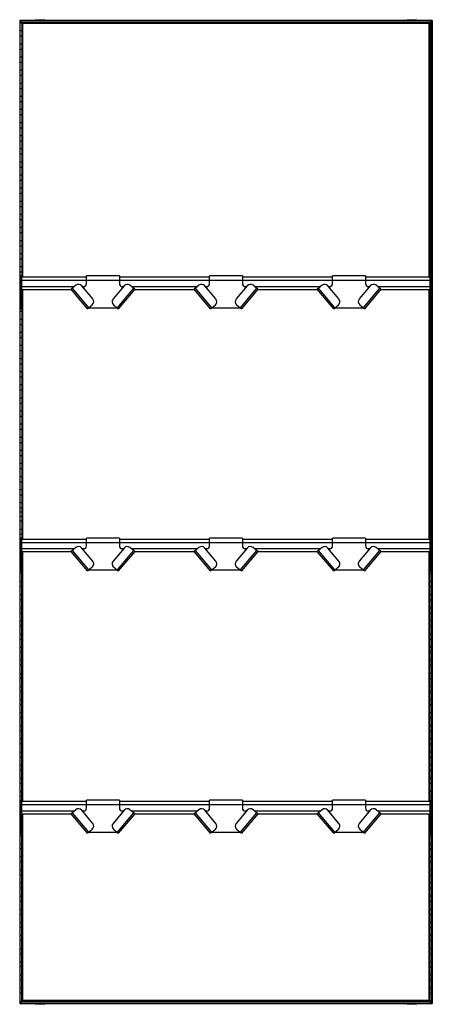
# Model space of a CAD drawing. Header units: millimetres. Extents: x -503 to 503, y -1202 to 1202.
import ezdxf

# ---------------------------------------------------------------- set-up
doc = ezdxf.new("R2010")
doc.units = ezdxf.units.MM

msp = doc.modelspace()

# ---------------------------------------------------------------- linework, layer by layer
at = {"color": 7, "linetype": 'Continuous', "lineweight": 25}
for p, q in [((-465, 1201.6), (-465, 1200)), ((-465, 1201.6), (-440.8, 1201.6)), ((-452.9, 1200), (-452.9, 1201.6)), ((-440.8, 1200), (-440.8, 1201.6)), ((440.8, 1201.6), (440.8, 1200)), ((440.8, 1201.6), (465, 1201.6)), ((452.9, 1200), (452.9, 1201.6)), ((465, 1200), (465, 1201.6)), ((502.9, 1200), (-502.9, 1200)), ((-502.9, 1200), (-502.9, -1200)), ((502.5, 1199.7), (-502.5, 1199.7)), ((-502.5, 1199.7), (-501.7, 1198.8)), ((-502.5, 1199.7), (-502.5, -1199.7)), ((501.7, 1198.8), (-501.7, 1198.8)), ((-501.7, -1198.9), (-501.7, 1198.8)), ((501.4, 1198.5), (-501.4, 1198.5)), ((-497.6, 1194.8), (-501.4, 1198.5)), ((-501.4, -1198.5), (-501.4, 1198.5)), ((-501.4, 1193.8), (-497.6, 1193.8)), ((497.6, 1194.8), (-497.6, 1194.8)), ((-497.6, 1194.8), (-497.6, 573.2)), ((497.3, 1194.4), (-497.3, 1194.4)), ((-497.3, 1194.4), (-496.5, 1193.6)), ((-497.3, 573.2), (-497.3, 1194.4)), ((496.5, 1193.6), (-496.5, 1193.6)), ((-496.5, 1193.6), (-496.5, 573.2)), ((496.1, 1193.2), (-496.1, 1193.2)), ((-495.4, 1192.5), (-496.1, 1193.2)), ((-496.1, 573.2), (-496.1, 1193.2)), ((-495.4, 573.2), (-495.4, 1192.5)), ((495.4, 1192.5), (-495.4, 1192.5)), ((495.4, 1192.5), (496.1, 1193.2)), ((495.4, 573.2), (495.4, 1192.5)), ((496.1, 573.2), (496.1, 1193.2)), ((497.3, 1194.4), (496.5, 1193.6)), ((496.5, 1193.6), (496.5, 573.2)), ((497.3, 573.2), (497.3, 1194.4)), ((497.6, 1194.8), (501.4, 1198.5)), ((497.6, 1194.8), (497.6, 573.2)), ((501.4, 1193.8), (497.6, 1193.8)), ((501.4, 1198.5), (501.4, -1198.5)), ((501.7, 1198.8), (502.5, 1199.7)), ((501.7, -1198.9), (501.7, 1198.8)), ((502.5, 1199.7), (502.5, -1199.7)), ((502.9, -1200), (502.9, 1200)), ((-497.6, 1174.2), (-501.4, 1174.2)), ((-501.4, 1161.8), (-497.6, 1161.8)), ((497.6, 1174.2), (501.4, 1174.2)), ((501.4, 1161.8), (497.6, 1161.8)), ((-497.6, 1142.2), (-501.4, 1142.2)), ((-501.4, 1129.8), (-497.6, 1129.8)), ((497.6, 1142.2), (501.4, 1142.2)), ((501.4, 1129.8), (497.6, 1129.8)), ((-497.6, 1110.2), (-501.4, 1110.2)), ((497.6, 1110.2), (501.4, 1110.2)), ((-501.4, 1097.8), (-497.6, 1097.8)), ((501.4, 1097.8), (497.6, 1097.8)), ((-497.6, 1078.2), (-501.4, 1078.2)), ((-501.4, 1065.8), (-497.6, 1065.8)), ((497.6, 1078.2), (501.4, 1078.2)), ((501.4, 1065.8), (497.6, 1065.8)), ((-497.6, 1046.2), (-501.4, 1046.2)), ((-501.4, 1033.8), (-497.6, 1033.8)), ((497.6, 1046.2), (501.4, 1046.2)), ((501.4, 1033.8), (497.6, 1033.8)), ((-497.6, 1014.2), (-501.4, 1014.2)), ((497.6, 1014.2), (501.4, 1014.2)), ((-501.4, 1001.8), (-497.6, 1001.8)), ((501.4, 1001.8), (497.6, 1001.8)), ((-497.6, 982.2), (-501.4, 982.2)), ((-501.4, 969.8), (-497.6, 969.8)), ((497.6, 982.2), (501.4, 982.2)), ((501.4, 969.8), (497.6, 969.8)), ((-497.6, 950.2), (-501.4, 950.2)), ((-501.4, 937.8), (-497.6, 937.8)), ((497.6, 950.2), (501.4, 950.2)), ((501.4, 937.8), (497.6, 937.8)), ((-497.6, 918.2), (-501.4, 918.2)), ((497.6, 918.2), (501.4, 918.2)), ((-501.4, 905.8), (-497.6, 905.8)), ((501.4, 905.8), (497.6, 905.8)), ((-497.6, 886.2), (-501.4, 886.2)), ((-501.4, 873.8), (-497.6, 873.8)), ((497.6, 886.2), (501.4, 886.2)), ((501.4, 873.8), (497.6, 873.8)), ((-497.6, 854.2), (-501.4, 854.2)), ((-501.4, 841.8), (-497.6, 841.8)), ((497.6, 854.2), (501.4, 854.2)), ((501.4, 841.8), (497.6, 841.8)), ((-497.6, 822.2), (-501.4, 822.2)), ((497.6, 822.2), (501.4, 822.2)), ((-501.4, 809.8), (-497.6, 809.8)), ((501.4, 809.8), (497.6, 809.8)), ((-497.6, 790.2), (-501.4, 790.2)), ((-501.4, 777.8), (-497.6, 777.8)), ((497.6, 790.2), (501.4, 790.2)), ((501.4, 777.8), (497.6, 777.8)), ((-497.6, 758.2), (-501.4, 758.2)), ((-501.4, 745.8), (-497.6, 745.8)), ((497.6, 758.2), (501.4, 758.2)), ((501.4, 745.8), (497.6, 745.8)), ((-497.6, 726.2), (-501.4, 726.2)), ((497.6, 726.2), (501.4, 726.2)), ((-501.4, 713.8), (-497.6, 713.8)), ((501.4, 713.8), (497.6, 713.8)), ((-497.6, 694.2), (-501.4, 694.2)), ((-501.4, 681.8), (-497.6, 681.8)), ((497.6, 694.2), (501.4, 694.2)), ((501.4, 681.8), (497.6, 681.8)), ((-497.6, 662.2), (-501.4, 662.2)), ((-501.4, 649.8), (-497.6, 649.8)), ((497.6, 662.2), (501.4, 662.2)), ((501.4, 649.8), (497.6, 649.8)), ((-497.6, 630.2), (-501.4, 630.2)), ((497.6, 630.2), (501.4, 630.2)), ((-501.4, 617.8), (-497.6, 617.8)), ((501.4, 617.8), (497.6, 617.8)), ((-497.6, 598.2), (-501.4, 598.2)), ((-501.4, 585.8), (-497.6, 585.8)), ((497.6, 598.2), (501.4, 598.2)), ((501.4, 585.8), (497.6, 585.8)), ((-501, 566.2), (-501.4, 566.2)), ((-501.4, 553.8), (-501, 553.8)), ((-498, 576.2), (-501, 576.2)), ((-501, 494.8), (-501, 576.2)), ((-498, 567.2), (-501, 567.2)), ((-498, 494.8), (-498, 576.2)), ((-340, 573.2), (-498, 573.2)), ((-498, 565.7), (498, 565.7)), ((-365.9, 553.3), (-377.4, 543.7)), ((-260, 576.4), (-340, 576.4)), ((-340, 557.9), (-340, 576.4)), ((-260, 576.4), (-260, 557.9)), ((-40, 573.2), (-260, 573.2)), ((-222.6, 543.7), (-234.1, 553.3)), ((-65.9, 553.3), (-77.4, 543.7)), ((40, 576.4), (-40, 576.4)), ((-40, 557.9), (-40, 576.4)), ((40, 576.4), (40, 557.9)), ((260, 573.2), (40, 573.2)), ((77.4, 543.7), (65.9, 553.3)), ((234.1, 553.3), (222.6, 543.7)), ((340, 576.4), (260, 576.4)), ((260, 557.9), (260, 576.4)), ((340, 576.4), (340, 557.9)), ((498, 573.2), (340, 573.2)), ((377.4, 543.7), (365.9, 553.3)), ((501, 576.2), (498, 576.2)), ((498, 494.8), (498, 576.2)), ((501, 567.2), (498, 567.2)), ((501, 494.8), (501, 576.2)), ((501, 566.2), (501.4, 566.2)), ((501.4, 553.8), (501, 553.8)), ((-501, 534.2), (-501.4, 534.2)), ((-498, 539.3), (-501, 539.3)), ((-498, 535.5), (-501, 535.5)), ((-498, 550.7), (-369, 550.7)), ((-498, 543.2), (-377, 543.2)), ((-497.6, 534.2), (-498, 534.2)), ((-497.6, 543.2), (-497.6, -66.8)), ((-497.3, -66.8), (-497.3, 543.2)), ((-496.5, 543.2), (-496.5, -66.8)), ((-496.1, -66.8), (-496.1, 543.2)), ((-495.4, -66.8), (-495.4, 543.2)), ((-337.5, 496.1), (-377.4, 543.7)), ((-334.6, 498.6), (-374.5, 546.1)), ((-324.7, 519.9), (-351.8, 552.1)), ((-350.6, 550.7), (-344.5, 550.7)), ((-349.7, 549.6), (-346.9, 550)), ((-248.2, 552.1), (-275.3, 519.9)), ((-225.5, 546.1), (-265.4, 498.6)), ((-222.6, 543.7), (-262.5, 496.1)), ((-255.5, 550.7), (-249.4, 550.7)), ((-253.1, 550), (-250.3, 549.6)), ((-231, 550.7), (-69, 550.7)), ((-223, 543.2), (-77, 543.2)), ((-37.5, 496.1), (-77.4, 543.7)), ((-34.6, 498.6), (-74.5, 546.1)), ((-24.7, 519.9), (-51.8, 552.1)), ((-50.6, 550.7), (-44.5, 550.7)), ((-49.7, 549.6), (-46.9, 550)), ((51.8, 552.1), (24.7, 519.9)), ((74.5, 546.1), (34.6, 498.6)), ((77.4, 543.7), (37.5, 496.1)), ((44.5, 550.7), (50.6, 550.7)), ((46.9, 550), (49.7, 549.6)), ((69, 550.7), (231, 550.7)), ((77, 543.2), (223, 543.2)), ((262.5, 496.1), (222.6, 543.7)), ((265.4, 498.6), (225.5, 546.1)), ((275.3, 519.9), (248.2, 552.1)), ((249.4, 550.7), (255.5, 550.7)), ((250.3, 549.6), (253.1, 550)), ((351.8, 552.1), (324.7, 519.9)), ((374.5, 546.1), (334.6, 498.6)), ((377.4, 543.7), (337.5, 496.1)), ((344.5, 550.7), (350.6, 550.7)), ((346.9, 550), (349.7, 549.6)), ((369, 550.7), (498, 550.7)), ((377, 543.2), (498, 543.2)), ((495.4, -66.8), (495.4, 543.2)), ((496.1, -66.8), (496.1, 543.2)), ((496.5, 543.2), (496.5, -66.8)), ((497.3, -66.8), (497.3, 543.2)), ((497.6, 543.2), (497.6, -66.8)), ((497.6, 534.2), (498, 534.2)), ((501, 539.3), (498, 539.3)), ((501, 535.5), (498, 535.5)), ((501, 534.2), (501.4, 534.2)), ((-501.4, 521.8), (-501, 521.8)), ((-498, 521.8), (-497.6, 521.8)), ((-337.5, 496.1), (-326, 505.8)), ((-274, 505.8), (-262.5, 496.1)), ((-37.5, 496.1), (-26, 505.8)), ((26, 505.8), (37.5, 496.1)), ((262.5, 496.1), (274, 505.8)), ((326, 505.8), (337.5, 496.1)), ((498, 521.8), (497.6, 521.8)), ((501.4, 521.8), (501, 521.8)), ((-501, 502.2), (-501.4, 502.2)), ((-501.4, 489.8), (-497.6, 489.8)), ((-498, 497.7), (-501, 497.7)), ((-498, 494.8), (-501, 494.8)), ((-497.6, 502.2), (-498, 502.2)), ((-334.6, 498.6), (-265.4, 498.6)), ((-34.6, 498.6), (34.6, 498.6)), ((265.4, 498.6), (334.6, 498.6)), ((497.6, 502.2), (498, 502.2)), ((501.4, 489.8), (497.6, 489.8)), ((501, 497.7), (498, 497.7)), ((501, 494.8), (498, 494.8)), ((501, 502.2), (501.4, 502.2)), ((-497.6, 470.2), (-501.4, 470.2)), ((-501.4, 457.8), (-497.6, 457.8)), ((497.6, 470.2), (501.4, 470.2)), ((501.4, 457.8), (497.6, 457.8)), ((-497.6, 438.2), (-501.4, 438.2)), ((497.6, 438.2), (501.4, 438.2)), ((-501.4, 425.8), (-497.6, 425.8)), ((501.4, 425.8), (497.6, 425.8)), ((-497.6, 406.2), (-501.4, 406.2)), ((-501.4, 393.8), (-497.6, 393.8)), ((497.6, 406.2), (501.4, 406.2)), ((501.4, 393.8), (497.6, 393.8)), ((-497.6, 374.2), (-501.4, 374.2)), ((-501.4, 361.8), (-497.6, 361.8)), ((497.6, 374.2), (501.4, 374.2)), ((501.4, 361.8), (497.6, 361.8)), ((-497.6, 342.2), (-501.4, 342.2)), ((497.6, 342.2), (501.4, 342.2)), ((-501.4, 329.8), (-497.6, 329.8)), ((501.4, 329.8), (497.6, 329.8)), ((-497.6, 310.2), (-501.4, 310.2)), ((-501.4, 297.8), (-497.6, 297.8)), ((497.6, 310.2), (501.4, 310.2)), ((501.4, 297.8), (497.6, 297.8)), ((-497.6, 278.2), (-501.4, 278.2)), ((-501.4, 265.8), (-497.6, 265.8)), ((497.6, 278.2), (501.4, 278.2)), ((501.4, 265.8), (497.6, 265.8)), ((-497.6, 246.2), (-501.4, 246.2)), ((497.6, 246.2), (501.4, 246.2)), ((-501.4, 233.8), (-497.6, 233.8)), ((501.4, 233.8), (497.6, 233.8)), ((-497.6, 214.2), (-501.4, 214.2)), ((-501.4, 201.8), (-497.6, 201.8)), ((497.6, 214.2), (501.4, 214.2)), ((501.4, 201.8), (497.6, 201.8)), ((-497.6, 182.2), (-501.4, 182.2)), ((-501.4, 169.8), (-497.6, 169.8)), ((497.6, 182.2), (501.4, 182.2)), ((501.4, 169.8), (497.6, 169.8)), ((-497.6, 150.2), (-501.4, 150.2)), ((497.6, 150.2), (501.4, 150.2)), ((-501.4, 137.8), (-497.6, 137.8)), ((501.4, 137.8), (497.6, 137.8)), ((-497.6, 118.2), (-501.4, 118.2)), ((-501.4, 105.8), (-497.6, 105.8)), ((497.6, 118.2), (501.4, 118.2)), ((501.4, 105.8), (497.6, 105.8)), ((-497.6, 86.2), (-501.4, 86.2)), ((-501.4, 73.8), (-497.6, 73.8)), ((497.6, 86.2), (501.4, 86.2)), ((501.4, 73.8), (497.6, 73.8)), ((-497.6, 54.2), (-501.4, 54.2)), ((497.6, 54.2), (501.4, 54.2)), ((-501.4, 41.8), (-497.6, 41.8)), ((501.4, 41.8), (497.6, 41.8)), ((-502.9, 0), (-495.4, 0)), ((-497.6, 22.2), (-501.4, 22.2)), ((-501.4, 9.8), (-497.6, 9.8)), ((502.9, 0), (495.4, 0)), ((497.6, 22.2), (501.4, 22.2)), ((501.4, 9.8), (497.6, 9.8)), ((-501.4, -9.8), (-497.6, -9.8)), ((-497.6, -22.2), (-501.4, -22.2)), ((501.4, -9.8), (497.6, -9.8)), ((497.6, -22.2), (501.4, -22.2)), ((-501.4, -41.8), (-497.6, -41.8)), ((501.4, -41.8), (497.6, -41.8)), ((-497.6, -54.2), (-501.4, -54.2)), ((-498, -63.8), (-501, -63.8)), ((-501, -145.2), (-501, -63.8)), ((-498, -145.2), (-498, -63.8)), ((-340, -66.8), (-498, -66.8)), ((-260, -63.6), (-340, -63.6)), ((-340, -82.1), (-340, -63.6)), ((-260, -63.6), (-260, -82.1)), ((-40, -66.8), (-260, -66.8)), ((40, -63.6), (-40, -63.6)), ((-40, -82.1), (-40, -63.6)), ((40, -63.6), (40, -82.1)), ((260, -66.8), (40, -66.8)), ((340, -63.6), (260, -63.6)), ((260, -82.1), (260, -63.6)), ((340, -63.6), (340, -82.1)), ((498, -66.8), (340, -66.8)), ((497.6, -54.2), (501.4, -54.2)), ((501, -63.8), (498, -63.8)), ((498, -145.2), (498, -63.8)), ((501, -145.2), (501, -63.8)), ((-501.4, -73.8), (-501, -73.8)), ((-501, -86.2), (-501.4, -86.2)), ((-498, -72.8), (-501, -72.8)), ((-498, -74.3), (498, -74.3)), ((-498, -89.3), (-369, -89.3)), ((-365.9, -86.7), (-377.4, -96.3)), ((-334.6, -141.4), (-374.5, -93.9)), ((-324.7, -120.1), (-351.8, -87.9)), ((-350.6, -89.3), (-344.5, -89.3)), ((-349.7, -90.4), (-346.9, -90)), ((-248.2, -87.9), (-275.3, -120.1)), ((-225.5, -93.9), (-265.4, -141.4)), ((-255.5, -89.3), (-249.4, -89.3)), ((-253.1, -90), (-250.3, -90.4)), ((-222.6, -96.3), (-234.1, -86.7)), ((-231, -89.3), (-69, -89.3)), ((-65.9, -86.7), (-77.4, -96.3)), ((-34.6, -141.4), (-74.5, -93.9)), ((-24.7, -120.1), (-51.8, -87.9)), ((-50.6, -89.3), (-44.5, -89.3)), ((-49.7, -90.4), (-46.9, -90)), ((51.8, -87.9), (24.7, -120.1)), ((74.5, -93.9), (34.6, -141.4)), ((44.5, -89.3), (50.6, -89.3)), ((46.9, -90), (49.7, -90.4)), ((77.4, -96.3), (65.9, -86.7)), ((69, -89.3), (231, -89.3)), ((234.1, -86.7), (222.6, -96.3)), ((265.4, -141.4), (225.5, -93.9)), ((275.3, -120.1), (248.2, -87.9)), ((249.4, -89.3), (255.5, -89.3)), ((250.3, -90.4), (253.1, -90)), ((351.8, -87.9), (324.7, -120.1)), ((374.5, -93.9), (334.6, -141.4)), ((344.5, -89.3), (350.6, -89.3)), ((346.9, -90), (349.7, -90.4)), ((377.4, -96.3), (365.9, -86.7)), ((369, -89.3), (498, -89.3)), ((501, -72.8), (498, -72.8)), ((501.4, -73.8), (501, -73.8)), ((501, -86.2), (501.4, -86.2)), ((-501.4, -105.8), (-501, -105.8)), ((-501, -118.2), (-501.4, -118.2)), ((-498, -100.7), (-501, -100.7)), ((-498, -104.5), (-501, -104.5)), ((-498, -96.8), (-377, -96.8)), ((-498, -105.8), (-497.6, -105.8)), ((-497.6, -118.2), (-498, -118.2)), ((-497.6, -706.8), (-497.6, -96.8)), ((-497.3, -96.8), (-497.3, -706.8)), ((-496.5, -706.8), (-496.5, -96.8)), ((-496.1, -96.8), (-496.1, -706.8)), ((-495.4, -706.8), (-495.4, -96.8)), ((-337.5, -143.9), (-377.4, -96.3)), ((-222.6, -96.3), (-262.5, -143.9)), ((-223, -96.8), (-77, -96.8)), ((-37.5, -143.9), (-77.4, -96.3)), ((77.4, -96.3), (37.5, -143.9)), ((77, -96.8), (223, -96.8)), ((262.5, -143.9), (222.6, -96.3)), ((377.4, -96.3), (337.5, -143.9)), ((377, -96.8), (498, -96.8)), ((495.4, -706.8), (495.4, -96.8)), ((496.1, -96.8), (496.1, -706.8)), ((496.5, -706.8), (496.5, -96.8)), ((497.3, -96.8), (497.3, -706.8)), ((497.6, -706.8), (497.6, -96.8)), ((498, -105.8), (497.6, -105.8)), ((497.6, -118.2), (498, -118.2)), ((501, -100.7), (498, -100.7)), ((501, -104.5), (498, -104.5)), ((501.4, -105.8), (501, -105.8)), ((501, -118.2), (501.4, -118.2)), ((-501.4, -137.8), (-501, -137.8)), ((-498, -142.3), (-501, -142.3)), ((-498, -137.8), (-497.6, -137.8)), ((-337.5, -143.9), (-326, -134.2)), ((-334.6, -141.4), (-265.4, -141.4)), ((-274, -134.2), (-262.5, -143.9)), ((-37.5, -143.9), (-26, -134.2)), ((-34.6, -141.4), (34.6, -141.4)), ((26, -134.2), (37.5, -143.9)), ((262.5, -143.9), (274, -134.2)), ((265.4, -141.4), (334.6, -141.4)), ((326, -134.2), (337.5, -143.9)), ((498, -137.8), (497.6, -137.8)), ((501, -142.3), (498, -142.3)), ((501.4, -137.8), (501, -137.8)), ((-497.6, -150.2), (-501.4, -150.2)), ((-498, -145.2), (-501, -145.2)), ((497.6, -150.2), (501.4, -150.2)), ((501, -145.2), (498, -145.2)), ((-501.4, -169.8), (-497.6, -169.8)), ((-497.6, -182.2), (-501.4, -182.2)), ((501.4, -169.8), (497.6, -169.8)), ((497.6, -182.2), (501.4, -182.2)), ((-501.4, -201.8), (-497.6, -201.8)), ((-497.6, -214.2), (-501.4, -214.2)), ((501.4, -201.8), (497.6, -201.8)), ((497.6, -214.2), (501.4, -214.2)), ((-501.4, -233.8), (-497.6, -233.8)), ((501.4, -233.8), (497.6, -233.8)), ((-497.6, -246.2), (-501.4, -246.2)), ((497.6, -246.2), (501.4, -246.2)), ((-501.4, -265.8), (-497.6, -265.8)), ((-497.6, -278.2), (-501.4, -278.2)), ((501.4, -265.8), (497.6, -265.8)), ((497.6, -278.2), (501.4, -278.2)), ((-501.4, -297.8), (-497.6, -297.8)), ((-497.6, -310.2), (-501.4, -310.2)), ((501.4, -297.8), (497.6, -297.8)), ((497.6, -310.2), (501.4, -310.2)), ((-501.4, -329.8), (-497.6, -329.8)), ((501.4, -329.8), (497.6, -329.8)), ((-497.6, -342.2), (-501.4, -342.2)), ((497.6, -342.2), (501.4, -342.2)), ((-501.4, -361.8), (-497.6, -361.8)), ((-497.6, -374.2), (-501.4, -374.2)), ((501.4, -361.8), (497.6, -361.8)), ((497.6, -374.2), (501.4, -374.2)), ((-501.4, -393.8), (-497.6, -393.8)), ((-497.6, -406.2), (-501.4, -406.2)), ((501.4, -393.8), (497.6, -393.8)), ((497.6, -406.2), (501.4, -406.2)), ((-501.4, -425.8), (-497.6, -425.8)), ((501.4, -425.8), (497.6, -425.8)), ((-497.6, -438.2), (-501.4, -438.2)), ((497.6, -438.2), (501.4, -438.2)), ((-501.4, -457.8), (-497.6, -457.8)), ((-497.6, -470.2), (-501.4, -470.2)), ((501.4, -457.8), (497.6, -457.8)), ((497.6, -470.2), (501.4, -470.2)), ((-501.4, -489.8), (-497.6, -489.8)), ((-497.6, -502.2), (-501.4, -502.2)), ((501.4, -489.8), (497.6, -489.8)), ((497.6, -502.2), (501.4, -502.2)), ((-501.4, -521.8), (-497.6, -521.8)), ((501.4, -521.8), (497.6, -521.8)), ((-497.6, -534.2), (-501.4, -534.2)), ((497.6, -534.2), (501.4, -534.2)), ((-501.4, -553.8), (-497.6, -553.8)), ((-497.6, -566.2), (-501.4, -566.2)), ((501.4, -553.8), (497.6, -553.8)), ((497.6, -566.2), (501.4, -566.2)), ((-501.4, -585.8), (-497.6, -585.8)), ((-497.6, -598.2), (-501.4, -598.2)), ((501.4, -585.8), (497.6, -585.8)), ((497.6, -598.2), (501.4, -598.2)), ((-501.4, -617.8), (-497.6, -617.8)), ((501.4, -617.8), (497.6, -617.8)), ((-497.6, -630.2), (-501.4, -630.2)), ((497.6, -630.2), (501.4, -630.2)), ((-501.4, -649.8), (-497.6, -649.8)), ((-497.6, -662.2), (-501.4, -662.2)), ((501.4, -649.8), (497.6, -649.8)), ((497.6, -662.2), (501.4, -662.2)), ((-501.4, -681.8), (-497.6, -681.8)), ((-497.6, -694.2), (-501.4, -694.2)), ((501.4, -681.8), (497.6, -681.8)), ((497.6, -694.2), (501.4, -694.2)), ((-501.4, -713.8), (-501, -713.8)), ((-498, -703.8), (-501, -703.8)), ((-501, -785.2), (-501, -703.8)), ((-498, -712.8), (-501, -712.8)), ((-498, -785.2), (-498, -703.8)), ((-340, -706.8), (-498, -706.8)), ((-498, -714.3), (498, -714.3)), ((-260, -703.6), (-340, -703.6)), ((-340, -722.1), (-340, -703.6)), ((-260, -703.6), (-260, -722.1)), ((-40, -706.8), (-260, -706.8)), ((40, -703.6), (-40, -703.6)), ((-40, -722.1), (-40, -703.6)), ((40, -703.6), (40, -722.1)), ((260, -706.8), (40, -706.8)), ((340, -703.6), (260, -703.6)), ((260, -722.1), (260, -703.6)), ((340, -703.6), (340, -722.1)), ((498, -706.8), (340, -706.8)), ((501, -703.8), (498, -703.8)), ((498, -785.2), (498, -703.8)), ((501, -712.8), (498, -712.8)), ((501, -785.2), (501, -703.8)), ((501.4, -713.8), (501, -713.8)), ((-501, -726.2), (-501.4, -726.2)), ((-498, -740.7), (-501, -740.7)), ((-498, -744.5), (-501, -744.5)), ((-498, -729.3), (-369, -729.3)), ((-498, -736.8), (-377, -736.8)), ((-497.6, -1194.8), (-497.6, -736.8)), ((-497.3, -736.8), (-497.3, -1194.4)), ((-496.5, -1193.6), (-496.5, -736.8)), ((-496.1, -736.8), (-496.1, -1193.3)), ((-495.4, -1192.5), (-495.4, -736.8)), ((-365.9, -726.7), (-377.4, -736.3)), ((-337.5, -783.9), (-377.4, -736.3)), ((-334.6, -781.5), (-374.5, -733.9)), ((-324.7, -760.1), (-351.8, -727.9)), ((-350.6, -729.3), (-344.5, -729.3)), ((-349.7, -730.4), (-346.9, -730)), ((-248.2, -727.9), (-275.3, -760.1)), ((-225.5, -733.9), (-265.4, -781.5)), ((-222.6, -736.3), (-262.5, -783.9)), ((-255.5, -729.3), (-249.4, -729.3)), ((-253.1, -730), (-250.3, -730.4)), ((-222.6, -736.3), (-234.1, -726.7)), ((-231, -729.3), (-69, -729.3)), ((-223, -736.8), (-77, -736.8)), ((-65.9, -726.7), (-77.4, -736.3)), ((-37.5, -783.9), (-77.4, -736.3)), ((-34.6, -781.5), (-74.5, -733.9)), ((-24.7, -760.1), (-51.8, -727.9)), ((-50.6, -729.3), (-44.5, -729.3)), ((-49.7, -730.4), (-46.9, -730)), ((51.8, -727.9), (24.7, -760.1)), ((74.5, -733.9), (34.6, -781.5)), ((77.4, -736.3), (37.5, -783.9)), ((44.5, -729.3), (50.6, -729.3)), ((46.9, -730), (49.7, -730.4)), ((77.4, -736.3), (65.9, -726.7)), ((69, -729.3), (231, -729.3)), ((77, -736.8), (223, -736.8)), ((234.1, -726.7), (222.6, -736.3)), ((262.5, -783.9), (222.6, -736.3)), ((265.4, -781.5), (225.5, -733.9)), ((275.3, -760.1), (248.2, -727.9)), ((249.4, -729.3), (255.5, -729.3)), ((250.3, -730.4), (253.1, -730)), ((351.8, -727.9), (324.7, -760.1)), ((374.5, -733.9), (334.6, -781.5)), ((377.4, -736.3), (337.5, -783.9)), ((344.5, -729.3), (350.6, -729.3)), ((346.9, -730), (349.7, -730.4)), ((377.4, -736.3), (365.9, -726.7)), ((369, -729.3), (498, -729.3)), ((377, -736.8), (498, -736.8)), ((495.4, -1192.5), (495.4, -736.8)), ((496.1, -736.8), (496.1, -1193.3)), ((496.5, -1193.6), (496.5, -736.8)), ((497.3, -736.8), (497.3, -1194.4)), ((497.6, -1194.8), (497.6, -736.8)), ((501, -740.7), (498, -740.7)), ((501, -744.5), (498, -744.5)), ((501, -726.2), (501.4, -726.2)), ((-501.4, -745.8), (-501, -745.8)), ((-501, -758.2), (-501.4, -758.2)), ((-498, -745.8), (-497.6, -745.8)), ((-497.6, -758.2), (-498, -758.2)), ((498, -745.8), (497.6, -745.8)), ((497.6, -758.2), (498, -758.2)), ((501.4, -745.8), (501, -745.8)), ((501, -758.2), (501.4, -758.2)), ((-501.4, -777.8), (-501, -777.8)), ((-497.6, -790.2), (-501.4, -790.2)), ((-498, -782.3), (-501, -782.3)), ((-498, -785.2), (-501, -785.2)), ((-498, -777.8), (-497.6, -777.8)), ((-337.5, -783.9), (-326, -774.2)), ((-334.6, -781.5), (-265.4, -781.5)), ((-274, -774.2), (-262.5, -783.9)), ((-37.5, -783.9), (-26, -774.2)), ((-34.6, -781.5), (34.6, -781.5)), ((26, -774.2), (37.5, -783.9)), ((262.5, -783.9), (274, -774.2)), ((265.4, -781.5), (334.6, -781.5)), ((326, -774.2), (337.5, -783.9)), ((498, -777.8), (497.6, -777.8)), ((497.6, -790.2), (501.4, -790.2)), ((501, -782.3), (498, -782.3)), ((501, -785.2), (498, -785.2)), ((501.4, -777.8), (501, -777.8)), ((-501.4, -809.8), (-497.6, -809.8)), ((501.4, -809.8), (497.6, -809.8)), ((-497.6, -822.2), (-501.4, -822.2)), ((497.6, -822.2), (501.4, -822.2)), ((-501.4, -841.8), (-497.6, -841.8)), ((-497.6, -854.2), (-501.4, -854.2)), ((501.4, -841.8), (497.6, -841.8)), ((497.6, -854.2), (501.4, -854.2)), ((-501.4, -873.8), (-497.6, -873.8)), ((-497.6, -886.2), (-501.4, -886.2)), ((501.4, -873.8), (497.6, -873.8)), ((497.6, -886.2), (501.4, -886.2)), ((-501.4, -905.8), (-497.6, -905.8)), ((501.4, -905.8), (497.6, -905.8)), ((-497.6, -918.2), (-501.4, -918.2)), ((497.6, -918.2), (501.4, -918.2)), ((-501.4, -937.8), (-497.6, -937.8)), ((-497.6, -950.2), (-501.4, -950.2)), ((501.4, -937.8), (497.6, -937.8)), ((497.6, -950.2), (501.4, -950.2)), ((-501.4, -969.8), (-497.6, -969.8)), ((-497.6, -982.2), (-501.4, -982.2)), ((501.4, -969.8), (497.6, -969.8)), ((497.6, -982.2), (501.4, -982.2)), ((-501.4, -1001.8), (-497.6, -1001.8)), ((501.4, -1001.8), (497.6, -1001.8)), ((-497.6, -1014.2), (-501.4, -1014.2)), ((497.6, -1014.2), (501.4, -1014.2)), ((-501.4, -1033.8), (-497.6, -1033.8)), ((-497.6, -1046.2), (-501.4, -1046.2)), ((501.4, -1033.8), (497.6, -1033.8)), ((497.6, -1046.2), (501.4, -1046.2)), ((-501.4, -1065.8), (-497.6, -1065.8)), ((-497.6, -1078.2), (-501.4, -1078.2)), ((501.4, -1065.8), (497.6, -1065.8)), ((497.6, -1078.2), (501.4, -1078.2)), ((-501.4, -1097.8), (-497.6, -1097.8)), ((501.4, -1097.8), (497.6, -1097.8)), ((-497.6, -1110.2), (-501.4, -1110.2)), ((497.6, -1110.2), (501.4, -1110.2)), ((-501.4, -1129.8), (-497.6, -1129.8)), ((-497.6, -1142.2), (-501.4, -1142.2)), ((501.4, -1129.8), (497.6, -1129.8)), ((497.6, -1142.2), (501.4, -1142.2)), ((-501.4, -1161.8), (-497.6, -1161.8)), ((-497.6, -1174.2), (-501.4, -1174.2)), ((501.4, -1161.8), (497.6, -1161.8)), ((497.6, -1174.2), (501.4, -1174.2)), ((-502.9, -1200), (502.9, -1200)), ((-502.5, -1199.7), (-501.7, -1198.9)), ((-502.5, -1199.7), (502.5, -1199.7)), ((-501.7, -1198.9), (501.7, -1198.9)), ((-501.4, -1193.8), (-497.6, -1193.8)), ((-497.6, -1194.8), (-501.4, -1198.5)), ((-501.4, -1198.5), (501.4, -1198.5)), ((-497.6, -1194.8), (497.6, -1194.8)), ((-497.3, -1194.4), (-496.5, -1193.6)), ((-497.3, -1194.4), (497.3, -1194.4)), ((-496.5, -1193.6), (496.5, -1193.6)), ((-495.4, -1192.5), (-496.1, -1193.3)), ((-496.1, -1193.3), (496.1, -1193.3)), ((495.4, -1192.5), (-495.4, -1192.5)), ((-465, -1200), (-465, -1201.6)), ((-440.8, -1201.6), (-465, -1201.6)), ((-459.5, -1200), (-459.5, -1201.6)), ((-440.8, -1201.6), (-440.8, -1200)), ((440.8, -1200), (440.8, -1201.6)), ((465, -1201.6), (440.8, -1201.6)), ((446.3, -1200), (446.3, -1201.6)), ((465, -1201.6), (465, -1200)), ((495.4, -1192.5), (496.1, -1193.3)), ((496.5, -1193.6), (497.3, -1194.4)), ((501.4, -1193.8), (497.6, -1193.8)), ((497.6, -1194.8), (501.4, -1198.5)), ((501.7, -1198.9), (502.5, -1199.7))]:
    msp.add_line(p, q, dxfattribs=at)
for centre, radius, start, end in [((-359.5, 545.7), 10, 40, 130), ((-348, 557.9), 8, 278, 0), ((-252, 557.9), 8, 180, 262), ((-240.5, 545.7), 10, 50, 140), ((-59.5, 545.7), 10, 40, 130), ((-48, 557.9), 8, 278, 0), ((48, 557.9), 8, 180, 262), ((59.5, 545.7), 10, 50, 140), ((240.5, 545.7), 10, 40, 130), ((252, 557.9), 8, 278, 0), ((348, 557.9), 8, 180, 262), ((359.5, 545.7), 10, 50, 140), ((-332.4, 513.4), 10, 310, 40), ((-267.6, 513.4), 10, 140, 230), ((-32.4, 513.4), 10, 310, 40), ((32.4, 513.4), 10, 140, 230), ((267.6, 513.4), 10, 310, 40), ((332.4, 513.4), 10, 140, 230), ((-359.5, -94.3), 10, 40, 130), ((-348, -82.1), 8, 278, 0), ((-252, -82.1), 8, 180, 262), ((-240.5, -94.3), 10, 50, 140), ((-59.5, -94.3), 10, 40, 130), ((-48, -82.1), 8, 278, 0), ((48, -82.1), 8, 180, 262), ((59.5, -94.3), 10, 50, 140), ((240.5, -94.3), 10, 40, 130), ((252, -82.1), 8, 278, 0), ((348, -82.1), 8, 180, 262), ((359.5, -94.3), 10, 50, 140), ((-332.4, -126.6), 10, 310, 40), ((-267.6, -126.6), 10, 140, 230), ((-32.4, -126.6), 10, 310, 40), ((32.4, -126.6), 10, 140, 230), ((267.6, -126.6), 10, 310, 40), ((332.4, -126.6), 10, 140, 230), ((-359.5, -734.3), 10, 40, 130), ((-348, -722.1), 8, 278, 0), ((-252, -722.1), 8, 180, 262), ((-240.5, -734.3), 10, 50, 140), ((-59.5, -734.3), 10, 40, 130), ((-48, -722.1), 8, 278, 0), ((48, -722.1), 8, 180, 262), ((59.5, -734.3), 10, 50, 140), ((240.5, -734.3), 10, 40, 130), ((252, -722.1), 8, 278, 0), ((348, -722.1), 8, 180, 262), ((359.5, -734.3), 10, 50, 140), ((-332.4, -766.6), 10, 310, 40), ((-267.6, -766.6), 10, 140, 230), ((-32.4, -766.6), 10, 310, 40), ((32.4, -766.6), 10, 140, 230), ((267.6, -766.6), 10, 310, 40), ((332.4, -766.6), 10, 140, 230)]:
    msp.add_arc(centre, radius, start, end, dxfattribs=at)
for points, knots in [([(-502.5, 1199.7), (-502.6, 1199.7), (-502.6, 1199.7), (-502.7, 1199.8), (-502.7, 1199.9), (-502.8, 1199.9), (-502.8, 1200), (-502.9, 1200), (-502.9, 1200), (-502.9, 1200)], [0, 0, 0, 0, 0.25, 0.25, 0.5, 0.5, 0.75, 0.75, 1, 1, 1, 1]), ([(-502.5, 1199.7), (-502.6, 1199.7), (-502.7, 1199.8), (-502.8, 1199.9), (-502.8, 1200), (-502.9, 1200), (-502.9, 1200), (-502.9, 1200)], [0, 0, 0, 0, 0.31012, 0.616121, 0.758896, 0.886022, 1, 1, 1, 1]), ([(-501.4, 1198.5), (-501.4, 1198.5), (-501.4, 1198.5), (-501.4, 1198.5), (-501.4, 1198.6), (-501.5, 1198.6), (-501.5, 1198.7), (-501.6, 1198.8), (-501.7, 1198.8), (-501.7, 1198.8)], [0, 0, 0, 0, 0.25, 0.25, 0.5, 0.5, 0.75, 0.75, 1, 1, 1, 1]), ([(-501.4, 1198.5), (-501.4, 1198.5), (-501.4, 1198.5), (-501.4, 1198.6), (-501.5, 1198.6), (-501.6, 1198.7), (-501.7, 1198.8), (-501.7, 1198.8)], [0, 0, 0, 0, 0.146754, 0.316126, 0.510248, 0.757793, 1, 1, 1, 1]), ([(-497.3, 1194.4), (-497.3, 1194.4), (-497.4, 1194.5), (-497.4, 1194.6), (-497.5, 1194.6), (-497.6, 1194.7), (-497.6, 1194.7), (-497.6, 1194.7), (-497.6, 1194.8), (-497.6, 1194.8)], [0, 0, 0, 0, 0.25, 0.25, 0.5, 0.5, 0.75, 0.75, 1, 1, 1, 1]), ([(-497.3, 1194.4), (-497.3, 1194.4), (-497.4, 1194.5), (-497.5, 1194.7), (-497.6, 1194.7), (-497.6, 1194.7), (-497.6, 1194.7), (-497.6, 1194.8)], [0, 0, 0, 0, 0.31012, 0.616121, 0.758896, 0.886022, 1, 1, 1, 1]), ([(-496.1, 1193.2), (-496.1, 1193.2), (-496.1, 1193.3), (-496.2, 1193.3), (-496.2, 1193.3), (-496.3, 1193.4), (-496.3, 1193.4), (-496.4, 1193.5), (-496.4, 1193.6), (-496.5, 1193.6)], [0, 0, 0, 0, 0.25, 0.25, 0.5, 0.5, 0.75, 0.75, 1, 1, 1, 1]), ([(-496.1, 1193.2), (-496.1, 1193.3), (-496.1, 1193.3), (-496.2, 1193.3), (-496.3, 1193.4), (-496.4, 1193.5), (-496.4, 1193.6), (-496.5, 1193.6)], [0, 0, 0, 0, 0.146754, 0.316126, 0.510248, 0.757793, 1, 1, 1, 1]), ([(496.1, 1193.2), (496.1, 1193.2), (496.1, 1193.3), (496.2, 1193.3), (496.2, 1193.3), (496.3, 1193.4), (496.3, 1193.4), (496.4, 1193.5), (496.4, 1193.6), (496.5, 1193.6)], [0, 0, 0, 0, 0.25, 0.25, 0.5, 0.5, 0.75, 0.75, 1, 1, 1, 1]), ([(496.1, 1193.2), (496.1, 1193.3), (496.1, 1193.3), (496.2, 1193.3), (496.3, 1193.4), (496.4, 1193.5), (496.4, 1193.6), (496.5, 1193.6)], [0, 0, 0, 0, 0.146754, 0.316126, 0.510248, 0.757793, 1, 1, 1, 1]), ([(497.3, 1194.4), (497.3, 1194.4), (497.4, 1194.5), (497.4, 1194.6), (497.5, 1194.6), (497.6, 1194.7), (497.6, 1194.7), (497.6, 1194.7), (497.6, 1194.8), (497.6, 1194.8)], [0, 0, 0, 0, 0.25, 0.25, 0.5, 0.5, 0.75, 0.75, 1, 1, 1, 1]), ([(497.3, 1194.4), (497.3, 1194.4), (497.4, 1194.5), (497.5, 1194.7), (497.6, 1194.7), (497.6, 1194.7), (497.6, 1194.7), (497.6, 1194.8)], [0, 0, 0, 0, 0.31012, 0.616121, 0.758896, 0.886022, 1, 1, 1, 1]), ([(501.4, 1198.5), (501.4, 1198.5), (501.4, 1198.5), (501.4, 1198.5), (501.4, 1198.6), (501.5, 1198.6), (501.5, 1198.7), (501.6, 1198.8), (501.7, 1198.8), (501.7, 1198.8)], [0, 0, 0, 0, 0.25, 0.25, 0.5, 0.5, 0.75, 0.75, 1, 1, 1, 1]), ([(501.4, 1198.5), (501.4, 1198.5), (501.4, 1198.5), (501.4, 1198.6), (501.5, 1198.6), (501.6, 1198.7), (501.7, 1198.8), (501.7, 1198.8)], [0, 0, 0, 0, 0.146754, 0.316126, 0.510248, 0.757793, 1, 1, 1, 1]), ([(502.5, 1199.7), (502.6, 1199.7), (502.6, 1199.7), (502.7, 1199.8), (502.7, 1199.9), (502.8, 1199.9), (502.8, 1200), (502.9, 1200), (502.9, 1200), (502.9, 1200)], [0, 0, 0, 0, 0.25, 0.25, 0.5, 0.5, 0.75, 0.75, 1, 1, 1, 1]), ([(502.5, 1199.7), (502.6, 1199.7), (502.7, 1199.8), (502.8, 1199.9), (502.8, 1200), (502.9, 1200), (502.9, 1200), (502.9, 1200)], [0, 0, 0, 0, 0.3101202, 0.6161208, 0.7588957, 0.8860224, 1, 1, 1, 1]), ([(-502.5, -1199.7), (-502.6, -1199.7), (-502.7, -1199.8), (-502.8, -1199.9), (-502.8, -1200), (-502.9, -1200), (-502.9, -1200), (-502.9, -1200)], [0, 0, 0, 0, 0.31012, 0.616121, 0.758896, 0.886022, 1, 1, 1, 1]), ([(-502.5, -1199.7), (-502.6, -1199.7), (-502.7, -1199.8), (-502.8, -1199.9), (-502.8, -1200), (-502.9, -1200), (-502.9, -1200), (-502.9, -1200)], [0, 0, 0, 0, 0.31012, 0.616121, 0.758896, 0.886022, 1, 1, 1, 1]), ([(-501.4, -1198.5), (-501.4, -1198.5), (-501.4, -1198.5), (-501.4, -1198.6), (-501.5, -1198.6), (-501.6, -1198.7), (-501.7, -1198.8), (-501.7, -1198.9)], [0, 0, 0, 0, 0.146754, 0.316126, 0.510248, 0.757793, 1, 1, 1, 1]), ([(-501.4, -1198.5), (-501.4, -1198.5), (-501.4, -1198.5), (-501.4, -1198.6), (-501.5, -1198.6), (-501.6, -1198.7), (-501.7, -1198.8), (-501.7, -1198.9)], [0, 0, 0, 0, 0.146754, 0.316126, 0.510248, 0.757793, 1, 1, 1, 1]), ([(-497.3, -1194.4), (-497.3, -1194.4), (-497.4, -1194.5), (-497.5, -1194.7), (-497.6, -1194.7), (-497.6, -1194.7), (-497.6, -1194.7), (-497.6, -1194.8)], [0, 0, 0, 0, 0.31012, 0.616121, 0.758896, 0.886022, 1, 1, 1, 1]), ([(-497.3, -1194.4), (-497.3, -1194.4), (-497.4, -1194.5), (-497.5, -1194.7), (-497.6, -1194.7), (-497.6, -1194.7), (-497.6, -1194.7), (-497.6, -1194.8)], [0, 0, 0, 0, 0.31012, 0.616121, 0.758896, 0.886022, 1, 1, 1, 1]), ([(-496.1, -1193.3), (-496.1, -1193.3), (-496.1, -1193.3), (-496.2, -1193.3), (-496.3, -1193.4), (-496.4, -1193.5), (-496.4, -1193.6), (-496.5, -1193.6)], [0, 0, 0, 0, 0.146754, 0.316126, 0.510248, 0.757793, 1, 1, 1, 1]), ([(-496.1, -1193.3), (-496.1, -1193.3), (-496.1, -1193.3), (-496.2, -1193.3), (-496.3, -1193.4), (-496.4, -1193.5), (-496.4, -1193.6), (-496.5, -1193.6)], [0, 0, 0, 0, 0.146754, 0.316126, 0.510248, 0.757793, 1, 1, 1, 1]), ([(496.1, -1193.3), (496.1, -1193.3), (496.1, -1193.3), (496.2, -1193.3), (496.3, -1193.4), (496.4, -1193.5), (496.4, -1193.6), (496.5, -1193.6)], [0, 0, 0, 0, 0.146754, 0.316126, 0.510248, 0.757793, 1, 1, 1, 1]), ([(496.1, -1193.3), (496.1, -1193.3), (496.1, -1193.3), (496.2, -1193.3), (496.3, -1193.4), (496.4, -1193.5), (496.4, -1193.6), (496.5, -1193.6)], [0, 0, 0, 0, 0.146754, 0.316126, 0.510248, 0.757793, 1, 1, 1, 1]), ([(497.3, -1194.4), (497.3, -1194.4), (497.4, -1194.5), (497.5, -1194.7), (497.6, -1194.7), (497.6, -1194.7), (497.6, -1194.7), (497.6, -1194.8)], [0, 0, 0, 0, 0.31012, 0.616121, 0.758896, 0.886022, 1, 1, 1, 1]), ([(497.3, -1194.4), (497.3, -1194.4), (497.4, -1194.5), (497.5, -1194.7), (497.6, -1194.7), (497.6, -1194.7), (497.6, -1194.7), (497.6, -1194.8)], [0, 0, 0, 0, 0.31012, 0.616121, 0.758896, 0.886022, 1, 1, 1, 1]), ([(501.4, -1198.5), (501.4, -1198.5), (501.4, -1198.5), (501.4, -1198.6), (501.5, -1198.6), (501.6, -1198.7), (501.7, -1198.8), (501.7, -1198.9)], [0, 0, 0, 0, 0.146754, 0.316126, 0.510248, 0.757793, 1, 1, 1, 1]), ([(501.4, -1198.5), (501.4, -1198.5), (501.4, -1198.5), (501.4, -1198.6), (501.5, -1198.6), (501.6, -1198.7), (501.7, -1198.8), (501.7, -1198.9)], [0, 0, 0, 0, 0.146754, 0.316126, 0.510248, 0.757793, 1, 1, 1, 1]), ([(502.5, -1199.7), (502.6, -1199.7), (502.7, -1199.8), (502.8, -1199.9), (502.8, -1200), (502.9, -1200), (502.9, -1200), (502.9, -1200)], [0, 0, 0, 0, 0.31012, 0.616121, 0.758896, 0.886022, 1, 1, 1, 1]), ([(502.5, -1199.7), (502.6, -1199.7), (502.7, -1199.8), (502.8, -1199.9), (502.8, -1200), (502.9, -1200), (502.9, -1200), (502.9, -1200)], [0, 0, 0, 0, 0.31012, 0.616121, 0.758896, 0.886022, 1, 1, 1, 1])]:
    msp.add_open_spline(points, degree=3, knots=knots, dxfattribs=at)

doc.saveas('drawing.dxf')
